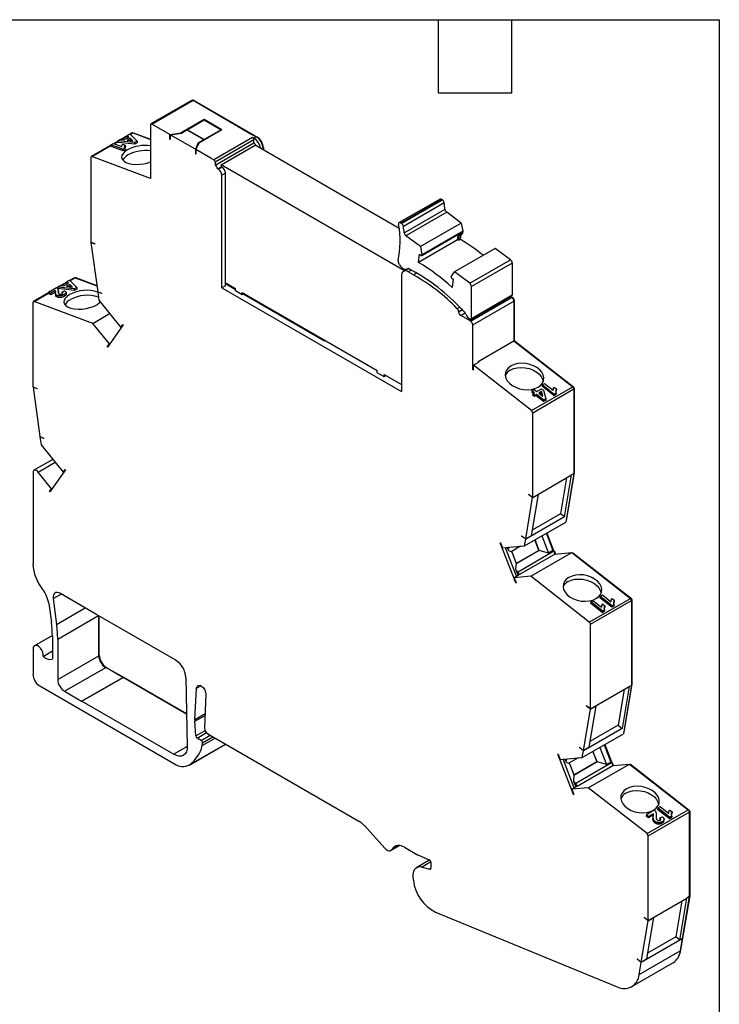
# Model space of a CAD drawing. Header units: millimetres. Extents: x 6 to 273, y 6 to 210.
# Tile 4 of 4: x 200 to 273, y 107 to 210. Entities that reach past the tile are written whole.
import ezdxf

# ---------------------------------------------------------------- set-up
doc = ezdxf.new("R2010")
doc.units = ezdxf.units.MM
doc.linetypes.add('SLD-Solid', pattern=[0])
doc.layers.add('TEXT', color=140, linetype='SLD-Solid', lineweight=25)

msp = doc.modelspace()

# ---------------------------------------------------------------- linework, layer by layer
for p, q in [((218.22, 201.18), (213.94, 198.71)), ((214.04, 198.7), (218.32, 201.17)), ((218.32, 201.17), (224.43, 197.63)), ((218.37, 201.15), (218.36, 201.14)), ((218.39, 201.12), (218.42, 201.14)), ((218.42, 201.14), (224.54, 197.61)), ((213.9, 198.61), (213.9, 193.03)), ((215.91, 197.61), (214.04, 198.7)), ((219.46, 199.17), (217.07, 197.79)), ((217.69, 198.11), (219.46, 199.13)), ((221.3, 198.11), (219.46, 199.17)), ((219.46, 199.17), (219.46, 199.13)), ((219.46, 199.13), (221.23, 198.11)), ((211.47, 197.52), (211.73, 197.67)), ((211.73, 197.67), (212.5, 196.93)), ((211.99, 197.78), (211.76, 197.64)), ((211.79, 197.62), (212.07, 197.78)), ((212.07, 197.78), (213.9, 197.1)), ((212.15, 197.75), (212.15, 197.75)), ((212.17, 197.74), (212.19, 197.76)), ((212.19, 197.76), (213.9, 197.12)), ((215.91, 197.61), (217.07, 197.79)), ((215.91, 197.12), (215.91, 197.61)), ((215.95, 197.59), (217.1, 197.77)), ((215.95, 197.59), (215.95, 197.1)), ((218.56, 196.09), (215.95, 197.59)), ((217.07, 197.79), (217.07, 197.76)), ((217.1, 197.77), (217.67, 198.1)), ((217.67, 198.1), (219.43, 197.08)), ((217.69, 198.08), (217.69, 198.11)), ((219.46, 197.09), (217.69, 198.11)), ((221.3, 198.11), (218.91, 196.73)), ((221.23, 198.11), (219.46, 197.09)), ((221.23, 198.07), (221.23, 198.11)), ((224.43, 197.63), (224.89, 197.37)), ((224.54, 197.61), (225, 197.35)), ((209.77, 196.54), (210.01, 196.69)), ((209.77, 196.54), (209.79, 196.37)), ((211.02, 196.08), (209.77, 196.54)), ((210.01, 196.69), (210.91, 196.35)), ((210.51, 196.92), (210.06, 196.67)), ((210.11, 196.65), (210.52, 196.88)), ((210.5, 196.97), (210.76, 197.12)), ((210.5, 196.97), (210.53, 196.79)), ((212.24, 196.78), (210.5, 196.97)), ((212.27, 196.6), (210.53, 196.79)), ((210.76, 197.12), (211.16, 197.07)), ((211.47, 197.48), (210.83, 197.11)), ((210.89, 197.1), (211.48, 197.44)), ((211.02, 196.61), (211.26, 196.52)), ((211.16, 197.07), (211.65, 197.35)), ((211.78, 197.23), (211.45, 197.04)), ((211.45, 197.04), (212.06, 196.97)), ((211.65, 197.35), (211.47, 197.52)), ((211.47, 197.52), (211.49, 197.35)), ((211.55, 197.3), (211.49, 197.35)), ((211.81, 197.06), (211.72, 197.01)), ((212.06, 196.97), (211.78, 197.23)), ((211.78, 197.23), (211.81, 197.06)), ((211.88, 196.99), (211.81, 197.06)), ((212.5, 196.93), (212.24, 196.78)), ((212.24, 196.78), (212.27, 196.6)), ((212.52, 196.75), (212.27, 196.6)), ((212.5, 196.93), (212.52, 196.75)), ((215.95, 197.13), (215.91, 197.12)), ((215.91, 197.12), (215.95, 197.1)), ((218.86, 196.75), (218.56, 196.09)), ((218.91, 196.73), (218.6, 196.06)), ((218.86, 196.75), (219.43, 197.08)), ((218.86, 196.75), (218.86, 196.64)), ((219.43, 197.08), (219.43, 197.03)), ((219.46, 197.05), (219.46, 197.09)), ((224.5, 197.31), (220.47, 194.98)), ((224.64, 197.06), (220.61, 194.74)), ((220.61, 194.41), (224.64, 196.74)), ((224.64, 197.23), (224.5, 197.31)), ((224.64, 197.23), (224.89, 197.37)), ((224.64, 196.74), (224.64, 197.06)), ((224.96, 197.33), (225, 197.35)), ((209.78, 196.5), (207.72, 195.31)), ((207.79, 195.31), (209.78, 196.46)), ((211.05, 195.9), (209.79, 196.37)), ((211.22, 196.19), (211.02, 196.08)), ((211.02, 196.08), (211.05, 195.9)), ((211.24, 196.01), (211.05, 195.9)), ((211.28, 196.34), (211.21, 196.2)), ((211.22, 196.19), (211.24, 196.01)), ((211.26, 196.52), (211.28, 196.34)), ((218.56, 196.09), (218.56, 195.6)), ((218.6, 195.68), (218.56, 195.6)), ((218.56, 195.6), (218.6, 195.57)), ((218.6, 196.06), (218.6, 195.57)), ((220.15, 195.16), (218.6, 196.06)), ((221.23, 194.46), (224.76, 196.51)), ((239.76, 187.85), (224.76, 196.51)), ((225.6, 196.14), (225.49, 196.08)), ((225.6, 196.22), (225.63, 196.25)), ((225.6, 196.14), (225.6, 196.02)), ((225.63, 196.25), (225.63, 196)), ((207.67, 195.22), (207.67, 186.43)), ((213.9, 193.03), (207.79, 195.31)), ((220.15, 195.16), (220.47, 194.98)), ((220.61, 194.74), (220.61, 194.41)), ((220.88, 194.05), (221.23, 194.26)), ((220.97, 194), (220.88, 194.05)), ((221.32, 194.2), (220.97, 194)), ((240.31, 183.45), (221.23, 194.46)), ((221.32, 194.2), (221.23, 194.26)), ((221.68, 193.59), (221.32, 193.39)), ((221.68, 181.88), (221.68, 193.59)), ((221.32, 181.68), (221.32, 193.39)), ((244, 190.9), (239.76, 188.45)), ((244.18, 190.86), (239.94, 188.41)), ((240.01, 188.36), (244.25, 190.81)), ((244.43, 190.51), (240.19, 188.06)), ((244.25, 190.81), (244.18, 190.86)), ((240.28, 187.4), (244.52, 189.84)), ((244.7, 189.53), (240.46, 187.08)), ((246.21, 188.41), (244.7, 189.53)), ((240.01, 188.36), (239.94, 188.41)), ((246.21, 188.41), (241.97, 185.96)), ((246.21, 188.41), (246.36, 187.55)), ((242.1, 185.04), (246.16, 187.39)), ((246.36, 187.55), (242.12, 185.1)), ((246.18, 187.42), (246.16, 187.26)), ((246.16, 187.26), (246.34, 187.36)), ((246.18, 187.42), (246.36, 187.52)), ((246.36, 187.52), (246.34, 187.36)), ((207.67, 186.43), (208.1, 186.27)), ((207.68, 186.38), (207.72, 186.41)), ((207.68, 186.38), (208.4, 181.27)), ((208.1, 186.23), (207.68, 186.38)), ((241.97, 185.96), (240.46, 187.08)), ((245.83, 186.67), (241.77, 184.32)), ((245.83, 186.67), (245.91, 187.24)), ((245.98, 187.21), (245.91, 186.62)), ((245.91, 186.62), (246.08, 186.73)), ((246.04, 187.19), (245.98, 187.21)), ((246.15, 187.2), (246.08, 186.73)), ((246.12, 187.19), (246.3, 187.29)), ((208.1, 186.23), (208.1, 186.27)), ((241.97, 185.96), (242.12, 185.1)), ((249.74, 185.78), (245.5, 183.33)), ((251.33, 184.6), (249.74, 185.78)), ((241.77, 184.32), (241.88, 185.16)), ((241.88, 185.16), (242.04, 185.05)), ((247.09, 182.15), (251.33, 184.6)), ((240.55, 183.59), (240.2, 183.39)), ((240.62, 183.65), (240.67, 183.68)), ((240.66, 183.67), (240.64, 183.66)), ((241.02, 183.52), (240.7, 183.34)), ((241.26, 183.01), (240.7, 183.34)), ((240.8, 183.65), (241.4, 183.3)), ((245.17, 182.83), (245.5, 183.33)), ((247.09, 182.15), (245.5, 183.33)), ((251.52, 184.25), (247.27, 181.8)), ((251.52, 184.25), (251.52, 180.93)), ((205.19, 182.27), (204.55, 181.9)), ((204.61, 181.9), (205.2, 182.24)), ((205.19, 182.32), (205.45, 182.47)), ((205.37, 182.15), (205.19, 182.32)), ((205.19, 182.32), (205.21, 182.14)), ((205.45, 182.47), (206.22, 181.72)), ((205.98, 182.73), (205.48, 182.44)), ((205.51, 182.41), (206.06, 182.73)), ((206.06, 182.73), (208.31, 181.89)), ((206.14, 182.71), (206.14, 182.7)), ((206.16, 182.7), (206.18, 182.71)), ((206.18, 182.71), (208.31, 181.91)), ((239.99, 182.93), (239.99, 170.9)), ((241.59, 183.2), (241.26, 183.01)), ((245.22, 182.69), (245.38, 182.56)), ((245.38, 182.56), (245.27, 181.72)), ((203.28, 181.22), (204.11, 181.7)), ((203.52, 181.13), (203.28, 181.22)), ((203.28, 181.22), (203.3, 181.04)), ((203.99, 181.4), (203.52, 181.13)), ((204.02, 181.22), (203.54, 180.95)), ((203.99, 181.4), (204.02, 181.22)), ((204.23, 181.72), (204.15, 181.67)), ((204.18, 181.65), (204.24, 181.68)), ((204.22, 181.76), (204.48, 181.91)), ((204.22, 181.76), (204.25, 181.59)), ((205.96, 181.57), (204.22, 181.76)), ((205.99, 181.4), (204.25, 181.59)), ((204.32, 181.28), (204.3, 181.45)), ((204.3, 181.3), (204.32, 181.12)), ((204.32, 181.28), (204.32, 181.12)), ((204.48, 181.91), (204.88, 181.87)), ((204.68, 181.22), (204.95, 181.35)), ((204.68, 181.22), (204.71, 181.04)), ((204.88, 181.87), (205.37, 182.15)), ((205.14, 181.03), (205.11, 181.21)), ((205.5, 182.03), (205.17, 181.83)), ((205.17, 181.83), (205.78, 181.76)), ((205.27, 182.09), (205.21, 182.14)), ((205.53, 181.85), (205.44, 181.8)), ((205.78, 181.76), (205.5, 182.03)), ((205.5, 182.03), (205.53, 181.85)), ((205.6, 181.78), (205.53, 181.85)), ((206.22, 181.72), (205.96, 181.57)), ((205.96, 181.57), (205.99, 181.4)), ((206.24, 181.55), (205.99, 181.4)), ((206.22, 181.72), (206.24, 181.55)), ((208.4, 181.27), (208.82, 181.11)), ((208.45, 181.25), (208.4, 181.22)), ((208.4, 181.22), (208.52, 180.4)), ((208.82, 181.07), (208.4, 181.22)), ((221.68, 181.88), (221.32, 181.68)), ((221.32, 181.68), (239.99, 170.9)), ((221.68, 182.2), (222.74, 181.59)), ((221.68, 182.13), (222.74, 181.51)), ((222.74, 181.35), (222.74, 181.59)), ((223.44, 180.94), (222.74, 181.35)), ((247.27, 178.49), (247.27, 181.8)), ((201.66, 180.17), (201.66, 171.38)), ((203.28, 181.17), (201.71, 180.26)), ((201.78, 180.26), (203.29, 181.13)), ((207.88, 177.98), (201.78, 180.26)), ((203.54, 180.95), (203.3, 181.04)), ((203.52, 181.13), (203.54, 180.95)), ((204, 181.08), (204.02, 180.91)), ((204, 181.06), (204.02, 180.89)), ((204.19, 180.88), (204.21, 180.7)), ((204.32, 181.12), (204.32, 181.09)), ((204.92, 180.97), (204.95, 180.8)), ((208.52, 180.4), (210.81, 177.55)), ((208.82, 181.07), (208.82, 181.11)), ((223.44, 181.18), (237.48, 173.08)), ((223.44, 180.94), (223.44, 181.18)), ((223.58, 181.02), (223.44, 180.94)), ((223.58, 181.02), (232, 176.17)), ((223.65, 181.06), (223.59, 181.02)), ((223.65, 181.06), (223.65, 181.06)), ((247.2, 178.2), (251.48, 180.67)), ((247.23, 178.39), (251.47, 180.84)), ((247.27, 178.49), (251.52, 180.93)), ((247.41, 177.83), (251.69, 180.3)), ((251.32, 180.76), (251.48, 180.67)), ((251.36, 180.78), (251.59, 180.65)), ((251.54, 180.62), (251.59, 180.65)), ((251.68, 180.37), (251.73, 180.4)), ((251.69, 180.3), (251.69, 176.15)), ((251.73, 180.4), (251.73, 176.19)), ((245.8, 179.51), (246.07, 179.66)), ((245.94, 179.2), (246.31, 179.42)), ((245.94, 179.17), (246.33, 179.4)), ((245.94, 179.2), (245.94, 179.17)), ((207.88, 177.98), (209.64, 179)), ((246.15, 178.8), (246.61, 179.07)), ((247.2, 178.2), (246.15, 178.8)), ((209.61, 175.84), (207.88, 177.98)), ((211.05, 177.81), (209.43, 175.5)), ((210.81, 177.55), (211.02, 177.85)), ((210.91, 177.6), (210.81, 177.55)), ((211.05, 177.81), (211.02, 177.85)), ((247.41, 173.18), (247.41, 177.83)), ((231.62, 176.38), (231.72, 176.4)), ((232, 176.17), (232.07, 176.2)), ((247.98, 174.01), (251.69, 176.15)), ((251.69, 176.16), (251.73, 176.19)), ((251.69, 176.15), (257.8, 171.38)), ((251.73, 176.19), (257.89, 171.37)), ((209.4, 175.54), (209.61, 175.84)), ((209.4, 175.54), (209.49, 175.59)), ((209.4, 175.54), (209.43, 175.5)), ((209.61, 175.84), (209.7, 175.89)), ((237.48, 172.84), (237.48, 173.08)), ((247.41, 173.18), (247.48, 173.23)), ((247.41, 173.18), (247.48, 173.13)), ((248.05, 173.95), (247.48, 173.63)), ((247.48, 173.13), (247.48, 173.63)), ((253.52, 168.91), (247.48, 173.63)), ((248.05, 173.95), (247.98, 174.01)), ((247.98, 174.01), (247.98, 173.91)), ((238.19, 172.43), (237.48, 172.84)), ((238.19, 172.67), (239.99, 171.63)), ((238.19, 172.43), (238.19, 172.67)), ((238.39, 172.55), (238.19, 172.43)), ((201.66, 171.38), (202.09, 171.22)), ((201.67, 171.33), (201.71, 171.36)), ((201.67, 171.33), (202.39, 166.22)), ((202.09, 171.18), (201.67, 171.33)), ((202.09, 171.18), (202.09, 171.22)), ((253.52, 168.91), (257.8, 171.38)), ((253.56, 170.96), (253.54, 170.81)), ((253.56, 170.96), (253.8, 171.1)), ((253.82, 170.76), (253.56, 170.96)), ((253.64, 168.69), (257.91, 171.16)), ((253.8, 171.1), (254.06, 170.9)), ((254.06, 170.9), (254.57, 171.19)), ((254.57, 171.19), (254.78, 171.03)), ((254.64, 171.58), (254.61, 171.44)), ((255.87, 170.46), (254.61, 171.44)), ((254.64, 171.58), (254.88, 171.72)), ((255.89, 170.6), (254.64, 171.58)), ((254.78, 171.03), (255.01, 170.12)), ((254.88, 171.72), (255.77, 171.03)), ((255.78, 171.13), (255.77, 171.03)), ((255.88, 171.36), (256.12, 171.18)), ((256.1, 171.03), (256.02, 170.82)), ((256.12, 171.18), (256.1, 171.03)), ((257.84, 171.34), (257.89, 171.37)), ((257.9, 171.23), (257.95, 171.26)), ((257.91, 171.16), (257.91, 162.36)), ((257.95, 171.26), (257.95, 162.47)), ((253.7, 170.69), (253.54, 170.81)), ((253.65, 170.67), (253.63, 170.52)), ((253.84, 170.36), (253.63, 170.52)), ((253.65, 170.67), (253.82, 170.76)), ((253.86, 170.5), (253.65, 170.67)), ((253.86, 170.5), (253.84, 170.36)), ((254, 170.45), (253.84, 170.36)), ((254.03, 170.6), (253.86, 170.5)), ((254.03, 170.6), (254, 170.45)), ((254.77, 169.85), (254, 170.45)), ((254.8, 170), (254.03, 170.6)), ((254.56, 170.91), (254.27, 170.74)), ((254.27, 170.74), (254.69, 170.41)), ((254.54, 170.76), (254.37, 170.66)), ((254.56, 170.91), (254.54, 170.76)), ((254.61, 170.47), (254.54, 170.76)), ((254.69, 170.41), (254.56, 170.91)), ((254.8, 170), (254.77, 169.85)), ((254.99, 169.97), (254.77, 169.85)), ((255.01, 170.12), (254.8, 170)), ((255.01, 170.12), (254.99, 169.97)), ((255.89, 170.6), (255.87, 170.46)), ((256.06, 170.57), (255.87, 170.46)), ((256.09, 170.72), (255.89, 170.6)), ((256.09, 170.72), (256.06, 170.57)), ((253.64, 159.89), (253.64, 168.69)), ((202.39, 166.22), (202.81, 166.06)), ((202.44, 166.2), (202.39, 166.17)), ((202.39, 166.17), (202.51, 165.35)), ((202.81, 166.02), (202.39, 166.17)), ((202.81, 166.02), (202.81, 166.06)), ((202.51, 165.35), (204.8, 162.5)), ((203.73, 163.83), (201.77, 162.71)), ((202.2, 162.52), (203.96, 163.54)), ((205.04, 162.76), (203.42, 160.45)), ((204.8, 162.5), (205.01, 162.8)), ((205.04, 162.76), (205.01, 162.8)), ((201.67, 162.48), (201.67, 152.98)), ((203.6, 160.79), (202.2, 162.52)), ((204.9, 162.55), (204.8, 162.5)), ((253.64, 159.89), (257.67, 162.22)), ((257.14, 161.92), (256.52, 158.19)), ((256.94, 157.86), (257.67, 162.22)), ((257.91, 162.36), (257.07, 157.31)), ((257.95, 162.47), (257.11, 157.46)), ((257.91, 162.36), (257.67, 162.22)), ((257.91, 162.45), (257.95, 162.47)), ((203.39, 160.49), (203.6, 160.79)), ((203.6, 160.79), (203.69, 160.84)), ((203.39, 160.49), (203.48, 160.54)), ((203.39, 160.49), (203.42, 160.45)), ((252.91, 155.57), (253.63, 159.86)), ((253.21, 160.22), (253.64, 159.89)), ((253.21, 160.22), (253.21, 160.18)), ((253.21, 160.18), (253.24, 160.2)), ((253.63, 159.86), (253.21, 160.18)), ((254.2, 160.18), (253.48, 155.9)), ((253.63, 159.86), (254.2, 160.18)), ((254.17, 160.2), (254.2, 160.18)), ((256.94, 157.86), (252.91, 155.53)), ((256.52, 158.19), (253.58, 156.49)), ((256.94, 157.86), (256.52, 158.19)), ((252.79, 154.84), (257.07, 157.31)), ((257.09, 157.45), (257.11, 157.46)), ((252.49, 155.9), (252.91, 155.57)), ((252.49, 155.9), (252.49, 155.86)), ((252.52, 155.88), (252.49, 155.86)), ((252.91, 155.53), (252.49, 155.86)), ((252.91, 155.57), (253.48, 155.9)), ((254.6, 155.89), (255.29, 154.1)), ((255.06, 156.15), (255.75, 154.36)), ((255.11, 156.18), (255.81, 154.38)), ((250.29, 155.18), (250.26, 155.18)), ((251.88, 150.99), (250.26, 155.18)), ((250.29, 155.18), (250.5, 154.64)), ((250.5, 154.64), (252.79, 154.84)), ((251.96, 151.69), (250.8, 154.66)), ((250.99, 154.68), (251.09, 154.43)), ((251.14, 154.69), (251.09, 154.43)), ((251.14, 154.69), (251.14, 154.69)), ((251.16, 154.69), (251.14, 154.69)), ((252.37, 154.8), (251.4, 154.24)), ((252.79, 154.84), (252.91, 155.53)), ((254.29, 154.37), (253.87, 155.46)), ((254.33, 154.37), (253.9, 155.48)), ((251.09, 154.43), (251.12, 154.36)), ((251.12, 154.36), (251.46, 154.22)), ((251.46, 154.22), (251.92, 153.03)), ((254.32, 154.38), (251.92, 152.99)), ((254.29, 154.37), (251.92, 153.01)), ((255.84, 154.28), (252.13, 152.13)), ((252.24, 151.86), (255.95, 154)), ((253.43, 151.69), (257.7, 154.16)), ((254.29, 154.37), (254.32, 154.38)), ((254.32, 154.38), (254.33, 154.37)), ((255.29, 154.1), (254.33, 154.37)), ((255.75, 154.36), (255.29, 154.1)), ((255.75, 154.36), (255.84, 154.28)), ((255.76, 154.36), (255.81, 154.38)), ((255.81, 154.38), (255.9, 154.3)), ((255.84, 154.28), (255.95, 154)), ((255.85, 154.27), (255.9, 154.3)), ((255.9, 154.3), (256.01, 154.01)), ((255.95, 154), (257.7, 154.16)), ((257.7, 154.16), (263.81, 149.39)), ((257.75, 154.12), (257.82, 154.13)), ((257.78, 154.1), (257.82, 154.13)), ((257.82, 154.13), (263.9, 149.38)), ((251.92, 153.03), (251.86, 152.43)), ((252.27, 151.86), (251.7, 151.54)), ((253.43, 151.69), (251.7, 151.54)), ((251.7, 151.54), (251.91, 150.99)), ((251.86, 152.43), (251.89, 152.37)), ((251.89, 152.37), (252.12, 151.78)), ((251.89, 152.37), (252.13, 152.13)), ((252.24, 151.86), (252.13, 152.13)), ((252.27, 151.86), (252.24, 151.86)), ((259.53, 146.93), (253.43, 151.69)), ((251.91, 151), (251.88, 150.99)), ((251.88, 150.99), (251.91, 150.99)), ((203.77, 149.37), (204.6, 149.84)), ((208.22, 147.75), (204.47, 149.92)), ((260.65, 149.59), (260.62, 149.45)), ((260.65, 149.59), (260.89, 149.74)), ((261.9, 148.62), (260.65, 149.59)), ((260.89, 149.74), (261.78, 149.04)), ((203.31, 148.84), (203.58, 146.89)), ((203.77, 149.37), (204.13, 146.67)), ((259.53, 146.93), (263.81, 149.39)), ((259.67, 149.03), (259.64, 148.88)), ((260.9, 147.9), (259.64, 148.88)), ((259.65, 146.7), (263.92, 149.17)), ((259.67, 149.03), (259.91, 149.17)), ((260.92, 148.05), (259.67, 149.03)), ((259.91, 149.17), (260.81, 148.47)), ((261.88, 148.47), (260.62, 149.45)), ((260.81, 148.57), (260.8, 148.48)), ((260.91, 148.81), (261.16, 148.62)), ((261.13, 148.47), (261.05, 148.26)), ((261.16, 148.62), (261.13, 148.47)), ((261.79, 149.14), (261.78, 149.05)), ((261.9, 148.62), (261.88, 148.47)), ((262.07, 148.58), (261.88, 148.47)), ((261.89, 149.37), (262.13, 149.19)), ((262.1, 148.73), (261.9, 148.62)), ((262.11, 149.04), (262.03, 148.83)), ((262.1, 148.73), (262.07, 148.58)), ((262.13, 149.19), (262.11, 149.04)), ((263.85, 149.35), (263.9, 149.38)), ((263.91, 149.24), (263.96, 149.27)), ((263.92, 149.17), (263.92, 140.37)), ((263.96, 149.27), (263.96, 140.48)), ((204.13, 146.67), (207.11, 148.39)), ((204.24, 145.14), (208.49, 147.6)), ((216.51, 142.96), (208.22, 147.75)), ((208.52, 143.42), (208.52, 147.58)), ((208.55, 143.53), (208.55, 147.56)), ((260.92, 148.05), (260.9, 147.9)), ((261.09, 148.02), (260.9, 147.9)), ((261.12, 148.16), (260.92, 148.05)), ((261.12, 148.16), (261.09, 148.02)), ((259.65, 137.9), (259.65, 146.7)), ((203.68, 145.53), (201.82, 144.46)), ((203.68, 145.47), (203.68, 143.06)), ((204.24, 145.14), (204.24, 140.95)), ((201.67, 144.12), (201.67, 141.51)), ((202.71, 143.36), (203.68, 143.92)), ((204.24, 140.95), (208.52, 143.42)), ((208.52, 143.51), (208.55, 143.53)), ((204.95, 139.73), (209.23, 142.2)), ((211, 141.18), (209.23, 142.2)), ((209.3, 142.16), (209.33, 142.18)), ((211.1, 141.16), (209.33, 142.18)), ((202.37, 140.28), (216.39, 132.19)), ((206.72, 138.71), (211, 141.18)), ((206.76, 138.69), (211.03, 141.16)), ((217.65, 137.34), (211.03, 141.16)), ((211.07, 141.14), (211.1, 141.16)), ((211.11, 141.12), (211.14, 141.14)), ((217.65, 137.38), (211.14, 141.14)), ((217.57, 141.16), (217.72, 134.03)), ((218.69, 140.06), (219.12, 140.31)), ((263.92, 140.37), (263.19, 136.01)), ((263.96, 140.48), (263.23, 136.13)), ((263.68, 140.23), (263.92, 140.37)), ((263.92, 140.46), (263.96, 140.48)), ((204.95, 139.73), (206.72, 138.71)), ((218.51, 136.81), (218.69, 140.06)), ((219.64, 139.43), (219.52, 135.92)), ((259.65, 137.9), (263.68, 140.23)), ((263.15, 139.93), (262.53, 136.2)), ((263.68, 140.23), (262.95, 135.87)), ((206.76, 138.69), (216.3, 133.18)), ((259.22, 138.24), (259.65, 137.9)), ((259.22, 138.24), (259.22, 138.19)), ((259.22, 138.19), (259.25, 138.21)), ((259.64, 137.87), (259.22, 138.19)), ((260.21, 138.19), (259.49, 133.91)), ((259.64, 137.87), (260.21, 138.19)), ((260.18, 138.21), (260.21, 138.19)), ((218.51, 136.81), (219.57, 137.42)), ((218.51, 136.61), (219.57, 137.21)), ((258.92, 133.58), (259.64, 137.87)), ((218.59, 135.1), (218.51, 136.61)), ((262.53, 136.2), (259.59, 134.5)), ((262.53, 136.2), (262.95, 135.87)), ((218.59, 135.1), (219.57, 135.66)), ((218.74, 134.86), (219.72, 135.43)), ((219.15, 134.62), (220.09, 135.17)), ((219.87, 135.29), (235.56, 126.24)), ((258.8, 132.85), (263.08, 135.32)), ((262.95, 135.87), (258.92, 133.55)), ((263.19, 136.01), (263.08, 135.32)), ((263.1, 135.46), (263.12, 135.47)), ((263.23, 136.13), (263.12, 135.47)), ((217.89, 132.04), (221.69, 134.24)), ((217.97, 132.1), (221.69, 134.24)), ((219.15, 134.62), (218.74, 134.86)), ((219.26, 134.08), (220.62, 134.86)), ((219.26, 134.08), (219.29, 134.36)), ((219.29, 134.36), (220.39, 134.99)), ((261.07, 134.16), (261.76, 132.37)), ((261.13, 134.19), (261.82, 132.4)), ((217.72, 133.99), (216.3, 133.18)), ((256.3, 133.19), (256.27, 133.19)), ((257.89, 129), (256.27, 133.19)), ((256.3, 133.19), (256.51, 132.65)), ((258.51, 133.91), (258.5, 133.87)), ((258.53, 133.89), (258.5, 133.87)), ((258.92, 133.55), (258.5, 133.87)), ((258.51, 133.91), (258.92, 133.58)), ((258.8, 132.85), (258.92, 133.55)), ((258.92, 133.58), (259.49, 133.91)), ((259.88, 133.47), (260.3, 132.38)), ((260.34, 132.38), (259.91, 133.49)), ((260.61, 133.9), (261.31, 132.11)), ((256.51, 132.65), (258.8, 132.85)), ((257.97, 129.7), (256.81, 132.67)), ((257, 132.69), (257.1, 132.44)), ((257.15, 132.7), (257.1, 132.44)), ((257.1, 132.44), (257.13, 132.37)), ((257.13, 132.37), (257.47, 132.23)), ((257.15, 132.7), (257.15, 132.7)), ((257.17, 132.7), (257.15, 132.7)), ((258.38, 132.81), (257.41, 132.25)), ((257.47, 132.23), (257.93, 131.04)), ((260.3, 132.38), (257.93, 131.01)), ((260.34, 132.38), (257.93, 130.99)), ((261.85, 132.29), (258.14, 130.15)), ((259.42, 129.7), (263.7, 132.17)), ((260.3, 132.38), (260.34, 132.38)), ((260.34, 132.38), (260.34, 132.38)), ((261.31, 132.11), (260.34, 132.38)), ((261.76, 132.37), (261.31, 132.11)), ((261.76, 132.37), (261.85, 132.29)), ((261.77, 132.37), (261.82, 132.4)), ((261.82, 132.4), (261.91, 132.31)), ((261.85, 132.29), (261.96, 132.01)), ((261.86, 132.28), (261.91, 132.31)), ((261.91, 132.31), (262.02, 132.02)), ((261.96, 132.01), (263.7, 132.17)), ((263.7, 132.17), (269.81, 127.4)), ((263.75, 132.13), (263.82, 132.14)), ((263.77, 132.11), (263.82, 132.14)), ((263.82, 132.14), (269.91, 127.38)), ((257.93, 131.04), (257.87, 130.45)), ((258.25, 129.87), (261.96, 132.01)), ((257.87, 130.45), (257.9, 130.38)), ((257.9, 130.38), (258.13, 129.79)), ((257.9, 130.38), (258.14, 130.15)), ((258.25, 129.87), (258.14, 130.15)), ((258.28, 129.87), (257.71, 129.55)), ((259.42, 129.7), (257.71, 129.55)), ((257.71, 129.55), (257.92, 129)), ((257.92, 129.01), (257.89, 129)), ((257.89, 129), (257.92, 129)), ((258.28, 129.87), (258.25, 129.87)), ((265.54, 124.93), (259.42, 129.7)), ((265.46, 126.91), (266.29, 127.39)), ((265.54, 124.93), (269.81, 127.4)), ((265.65, 124.7), (269.93, 127.17)), ((266.18, 126.99), (265.7, 126.72)), ((266.18, 126.99), (266.15, 126.85)), ((266.65, 127.6), (266.63, 127.45)), ((267.88, 126.47), (266.63, 127.45)), ((266.65, 127.6), (266.9, 127.74)), ((267.91, 126.62), (266.65, 127.6)), ((266.9, 127.74), (267.79, 127.04)), ((267.8, 127.14), (267.78, 127.05)), ((267.9, 127.38), (268.14, 127.19)), ((268.12, 127.04), (268.04, 126.83)), ((268.14, 127.19), (268.12, 127.04)), ((269.86, 127.35), (269.91, 127.38)), ((269.92, 127.24), (269.97, 127.27)), ((269.93, 127.17), (269.93, 118.38)), ((269.97, 127.27), (269.97, 118.48)), ((265.46, 126.91), (265.44, 126.76)), ((265.68, 126.57), (265.44, 126.76)), ((265.7, 126.72), (265.46, 126.91)), ((266.15, 126.85), (265.68, 126.57)), ((265.7, 126.72), (265.68, 126.57)), ((266.18, 126.51), (266.16, 126.37)), ((266.37, 126.2), (266.35, 126.05)), ((266.87, 126.56), (266.84, 126.42)), ((266.87, 126.56), (267.14, 126.69)), ((267.11, 126.15), (267.08, 126.01)), ((267.27, 126.23), (267.29, 126.38)), ((267.91, 126.62), (267.88, 126.47)), ((268.08, 126.58), (267.88, 126.47)), ((268.1, 126.73), (267.91, 126.62)), ((268.1, 126.73), (268.08, 126.58)), ((236.14, 125.76), (238.27, 123.42)), ((265.65, 115.91), (265.65, 124.7)), ((238.9, 123.19), (239.77, 123.69)), ((239.02, 123.31), (239.69, 123.7)), ((240.29, 123.51), (241.58, 122.76)), ((242.93, 122.2), (241.58, 121.41)), ((241.69, 122.71), (242.89, 122.22)), ((243.05, 121.99), (242.13, 121.46)), ((243.05, 121.97), (243.05, 121.34)), ((242.13, 121.46), (242.95, 121.25)), ((243.05, 121.3), (242.95, 121.25)), ((241.21, 120.29), (241.21, 120.61)), ((265.65, 115.91), (269.68, 118.23)), ((269.16, 117.93), (268.54, 114.2)), ((268.95, 113.87), (269.68, 118.23)), ((269.97, 118.48), (269.02, 112.85)), ((269.93, 118.38), (269.2, 114.02)), ((269.93, 118.38), (269.68, 118.23)), ((269.93, 118.46), (269.97, 118.48)), ((243.52, 116.77), (262.42, 109.02)), ((264.93, 111.58), (265.65, 115.87)), ((265.23, 116.24), (265.65, 115.91)), ((265.23, 116.24), (265.23, 116.2)), ((265.23, 116.2), (265.26, 116.21)), ((265.65, 115.87), (265.23, 116.2)), ((266.21, 116.2), (265.49, 111.91)), ((265.65, 115.87), (266.21, 116.2)), ((266.19, 116.21), (266.21, 116.2)), ((268.95, 113.87), (264.92, 111.55)), ((268.54, 114.2), (265.59, 112.5)), ((268.95, 113.87), (268.54, 114.2)), ((269.2, 114.02), (268.95, 113.87)), ((269.2, 114.02), (268.99, 112.74)), ((264.71, 110.27), (268.99, 112.74)), ((269.02, 112.85), (268.93, 112.48)), ((269, 112.84), (269.02, 112.85)), ((264.51, 111.91), (264.5, 111.87)), ((264.54, 111.89), (264.5, 111.87)), ((264.92, 111.55), (264.5, 111.87)), ((264.51, 111.91), (264.93, 111.58)), ((264.93, 111.58), (265.49, 111.91)), ((263.95, 109.03), (268.23, 111.5)), ((264.71, 110.27), (264.92, 111.55))]:
    msp.add_line(p, q)
at = {"flags": 128}
for points in [[(211.49, 196.01), (211.22, 195.83), (211.03, 195.63), (210.92, 195.43), (210.89, 195.23), (210.95, 195.04), (211.1, 194.86), (211.33, 194.72), (211.62, 194.61), (211.97, 194.54), (212.36, 194.51), (212.78, 194.52), (213.2, 194.58), (213.61, 194.67), (213.9, 194.77)], [(207.79, 195.31), (207.77, 195.32), (207.75, 195.32), (207.72, 195.31), (207.71, 195.3), (207.69, 195.29), (207.68, 195.27), (207.68, 195.25), (207.67, 195.22)], [(239.94, 188.41), (239.89, 188.44), (239.84, 188.46), (239.79, 188.46), (239.75, 188.45), (239.72, 188.42), (239.7, 188.37), (239.7, 188.32), (239.7, 188.26)], [(242.04, 185.05), (242.06, 185.04), (242.08, 185.03), (242.09, 185.04), (242.1, 185.04), (242.11, 185.05), (242.12, 185.07), (242.12, 185.08), (242.12, 185.1)], [(239.77, 184.08), (239.87, 183.95), (239.98, 183.83), (240.1, 183.73), (240.22, 183.66), (240.34, 183.62), (240.45, 183.61), (240.55, 183.62), (240.64, 183.66)], [(201.78, 180.26), (201.76, 180.27), (201.73, 180.27), (201.71, 180.27), (201.7, 180.26), (201.68, 180.24), (201.67, 180.22), (201.67, 180.2), (201.66, 180.17)], [(205.48, 180.97), (205.21, 180.78), (205.02, 180.58), (204.9, 180.38), (204.88, 180.18), (204.94, 179.99), (205.09, 179.82), (205.32, 179.67), (205.61, 179.56), (205.96, 179.49), (206.35, 179.46), (206.77, 179.47), (207.19, 179.53), (207.59, 179.62), (207.97, 179.75), (208.3, 179.91), (208.56, 180.1), (208.68, 180.2)], [(251.39, 173.56), (251.12, 173.36), (250.92, 173.13), (250.81, 172.86), (250.79, 172.58), (250.85, 172.29), (251, 172.01), (251.22, 171.75), (251.52, 171.52), (251.87, 171.33), (252.26, 171.19), (252.67, 171.11), (253.09, 171.08), (253.5, 171.11), (253.88, 171.21), (254.21, 171.36), (254.47, 171.55), (254.67, 171.79), (254.78, 172.05), (254.8, 172.33), (254.74, 172.62), (254.59, 172.9), (254.37, 173.16), (254.07, 173.39), (253.72, 173.58), (253.33, 173.72), (252.92, 173.81), (252.5, 173.83), (252.09, 173.8), (251.71, 173.71), (251.39, 173.56)], [(251.31, 173.12), (251.64, 173.27), (252.02, 173.36), (252.42, 173.39), (252.84, 173.37), (253.26, 173.28), (253.65, 173.14), (254, 172.95), (254.29, 172.72), (254.52, 172.46), (254.67, 172.18), (254.73, 171.91)], [(202.2, 162.52), (202.12, 162.61), (202.02, 162.68), (201.93, 162.72), (201.85, 162.73), (201.77, 162.71), (201.72, 162.65), (201.68, 162.58), (201.67, 162.48)], [(257.4, 151.57), (257.13, 151.37), (256.94, 151.14), (256.83, 150.87), (256.8, 150.59), (256.86, 150.3), (257.01, 150.02), (257.24, 149.76), (257.53, 149.53), (257.88, 149.34), (258.27, 149.2), (258.69, 149.11), (259.11, 149.09), (259.51, 149.12), (259.89, 149.22), (260.22, 149.36), (260.49, 149.56), (260.68, 149.8), (260.79, 150.06), (260.82, 150.34), (260.75, 150.63), (260.61, 150.91), (260.38, 151.17), (260.08, 151.4), (259.73, 151.59), (259.34, 151.73), (258.93, 151.82), (258.51, 151.84), (258.1, 151.81), (257.73, 151.71), (257.4, 151.57)], [(257.32, 151.13), (257.65, 151.28), (258.03, 151.37), (258.44, 151.4), (258.85, 151.38), (259.27, 151.29), (259.66, 151.15), (260.01, 150.96), (260.31, 150.73), (260.53, 150.47), (260.68, 150.19), (260.74, 149.92)], [(204.47, 149.92), (204.32, 149.98), (204.17, 150.01), (204.04, 150), (203.93, 149.94), (203.84, 149.84), (203.79, 149.71), (203.76, 149.55), (203.77, 149.37)], [(202.71, 143.36), (202.73, 143.56), (202.68, 143.79), (202.58, 144.02), (202.44, 144.22), (202.27, 144.38), (202.09, 144.48), (201.92, 144.49), (201.79, 144.44), (201.7, 144.31), (201.67, 144.12)], [(218.69, 140.06), (218.74, 140.24), (218.86, 140.34), (219.02, 140.35), (219.2, 140.27), (219.38, 140.11), (219.53, 139.89), (219.62, 139.65), (219.64, 139.43)], [(217.72, 134.03), (217.7, 133.72), (217.62, 133.45), (217.49, 133.24), (217.32, 133.08), (217.1, 133), (216.85, 132.99), (216.58, 133.05), (216.3, 133.18)], [(263.39, 129.58), (263.13, 129.38), (262.93, 129.15), (262.82, 128.88), (262.8, 128.6), (262.86, 128.31), (263.01, 128.03), (263.23, 127.77), (263.53, 127.54), (263.88, 127.35), (264.27, 127.21), (264.68, 127.12), (265.1, 127.1), (265.51, 127.13), (265.88, 127.23), (266.21, 127.37), (266.48, 127.57), (266.67, 127.81), (266.79, 128.07), (266.81, 128.35), (266.75, 128.64), (266.6, 128.92), (266.37, 129.18), (266.08, 129.41), (265.73, 129.6), (265.34, 129.74), (264.92, 129.83), (264.5, 129.85), (264.1, 129.82), (263.72, 129.72), (263.39, 129.58)], [(263.32, 129.14), (263.65, 129.28), (264.02, 129.38), (264.43, 129.41), (264.85, 129.39), (265.26, 129.3), (265.66, 129.16), (266.01, 128.97), (266.3, 128.74), (266.53, 128.48), (266.67, 128.2), (266.74, 127.93)], [(238.27, 123.42), (238.38, 123.32), (238.48, 123.24), (238.59, 123.19), (238.7, 123.16), (238.8, 123.16), (238.89, 123.18), (238.96, 123.23), (239.02, 123.31)], [(241.21, 120.61), (241.23, 120.84), (241.28, 121.03), (241.36, 121.2), (241.47, 121.34), (241.61, 121.43), (241.77, 121.48), (241.94, 121.5), (242.13, 121.46)], [(242.95, 121.25), (242.97, 121.24), (242.99, 121.24), (243.01, 121.25), (243.02, 121.26), (243.04, 121.28), (243.04, 121.3), (243.05, 121.32), (243.05, 121.34)]]:
    msp.add_lwpolyline(points, dxfattribs=at)
for centre, radius, start, end in [((218.26, 201.08), 0.101, 54.3824, 114.3071), ((218.39, 201.1), 0.0503, 54.3818, 114.3139), ((213.98, 198.63), 0.0873, 50.7968, 189.2145), ((212.03, 197.7), 0.0864, 65.4645, 117.2604), ((212.17, 197.72), 0.0432, 65.4645, 117.2604), ((224.34, 197.05), 0.307, 2.6055, 57.3945), ((223.81, 195.92), 1.55, 9.3066, 57.3703), ((224.31, 196.22), 0.615, 20.2625, 57.3284), ((224.06, 196.07), 1.54, 2.6055, 57.3945), ((224.25, 196.18), 1.38, 2.6055, 57.3945), ((213.31, 192.6), 3.87, 81.287, 118.1059), ((213.39, 192.07), 3.88, 82.4522, 118.0655), ((212.12, 194.36), 1.26, 116.2811, 151.8746), ((220.31, 194.72), 0.307, 2.6055, 57.3945), ((220.28, 193.89), 0.624, 15.5912, 57.1393), ((220.55, 193.35), 0.768, 2.6055, 57.3945), ((220.7, 194.13), 0.622, 7.0884, 32.6632), ((220.91, 193.56), 0.768, 2.6055, 57.3945), ((244.06, 190.74), 0.168, 46.0075, 112.1599), ((243.96, 190.43), 0.482, 9.7018, 51.9474), ((230.9, 188.42), 13.69, 5.9544, 8.7596), ((244.99, 189.91), 0.479, 187.4303, 232.0548), ((239.72, 187.98), 0.482, 9.7018, 51.9474), ((229.86, 186.54), 9.99, 348.1076, 9.9442), ((226.66, 185.97), 13.69, 5.9544, 8.7596), ((240.75, 187.46), 0.479, 187.4303, 232.0548), ((246.14, 187.42), 0.044, 302.9882, 356.9532), ((246.25, 187.36), 0.0869, 302.5928, 357.3483), ((246.26, 187.53), 0.0995, 353.2083, 10.6712), ((236.49, 170.84), 18.38, 59.1872, 59.4456), ((246.08, 187.26), 0.0809, 242.7347, 358.7016), ((235.3, 168.78), 20.94, 50.9992, 59.0122), ((240.38, 184.51), 0.745, 182.294, 215.0143), ((230.54, 165.55), 21.87, 47.6692, 59.1066), ((251.05, 184.23), 0.468, 2.8781, 52.3996), ((240.42, 183), 0.437, 50.7967, 189.214), ((240.74, 183.22), 0.413, 74.3923, 117.6467), ((240.71, 183.54), 0.146, 53.5918, 119.3506), ((230.74, 164.8), 21.35, 42.3529, 60.0376), ((206.02, 182.65), 0.0864, 65.4645, 117.2604), ((206.16, 182.67), 0.0432, 65.4645, 117.2604), ((231.27, 165.36), 20.28, 44.2307, 60.4723), ((245.29, 182.79), 0.13, 161.4028, 234.3828), ((207.24, 177.78), 3.64, 71.2541, 118.9478), ((246.8, 181.78), 0.468, 2.8781, 52.3996), ((206.11, 179.31), 1.26, 116.2811, 151.8746), ((207.32, 177.25), 3.65, 71.4388, 118.9261), ((251.42, 180.92), 0.0962, 304.1667, 7.1455), ((251.23, 180.28), 0.461, 2.6054, 57.3946), ((251.42, 180.39), 0.307, 2.6054, 57.3945), ((245.47, 179.18), 0.469, 2.8868, 45.2403), ((246.4, 179.19), 0.461, 182.6057, 237.3945), ((245.9, 178.62), 0.845, 22.8074, 42.7063), ((247.72, 179.36), 1.12, 201.6572, 238.5601), ((247.19, 178.47), 0.0867, 233.1668, 9.5749), ((246.95, 177.81), 0.461, 2.6055, 57.3945), ((251.87, 172.07), 1.19, 117.8886, 155.1384), ((257.6, 171.14), 0.313, 2.9073, 51.309), ((257.79, 171.25), 0.156, 2.9073, 51.3089), ((253.32, 168.67), 0.313, 2.9074, 51.309), ((206.24, 153.18), 4.58, 182.5655, 218.6285), ((257.88, 150.08), 1.19, 117.8886, 155.1384), ((200.13, 148.34), 3.22, 8.914, 38.027), ((263.61, 149.15), 0.313, 2.9073, 51.3092), ((263.8, 149.26), 0.156, 2.9073, 51.3092), ((193.06, 145.44), 10.62, 0.1524, 7.8179), ((192.77, 145.11), 11.47, 0.1524, 7.8179), ((259.33, 146.68), 0.313, 2.9073, 51.3092), ((203.47, 144.09), 1.05, 223.6743, 281.3245), ((210.05, 143.49), 1.54, 182.6041, 237.4117), ((210.24, 143.6), 1.69, 182.6041, 237.4117), ((215.26, 141.02), 2.31, 3.4644, 57.3311), ((203.2, 141.58), 1.54, 182.6055, 237.3946), ((205.78, 141.02), 1.54, 182.6041, 237.4117), ((211.45, 141.96), 0.902, 239.9822, 242.669), ((211.6, 142.02), 0.998, 239.9927, 242.5397), ((207.17, 139.49), 0.906, 239.9893, 242.6661), ((220.4, 136.71), 1.89, 177.0143, 183.1155), ((220.28, 135.94), 0.763, 181.1801, 237.5153), ((218.9, 135.12), 0.31, 184.8354, 237.2443), ((218.99, 134.37), 0.301, 358.5088, 57.7943), ((215.82, 134.92), 3.55, 307.2987, 346.306), ((217.25, 133.36), 1.46, 233.5833, 299.4056), ((263.88, 128.09), 1.19, 117.8886, 155.1384), ((269.62, 127.15), 0.313, 2.9073, 51.3092), ((269.81, 127.26), 0.156, 2.9073, 51.3092), ((234.29, 124.11), 2.47, 41.7659, 59.2163), ((265.34, 124.68), 0.313, 2.9073, 51.3092), ((239.74, 122.85), 0.859, 49.9042, 147.499), ((242.01, 123.49), 0.839, 239.8498, 247.8278), ((242.75, 121.96), 0.299, 2.0315, 62.8968), ((243.04, 120.29), 1.83, 180.1073, 186.5483), ((245.48, 120.57), 4.28, 186.6082, 242.7895), ((267.31, 112.91), 1.69, 303.111, 354.1669), ((263.16, 110.38), 1.55, 241.2733, 355.7161)]:
    msp.add_arc(centre, radius, start, end)
for points, knots in [([(210.91, 196.35), (210.91, 196.36), (210.91, 196.38), (210.91, 196.42), (210.92, 196.45), (210.93, 196.48), (210.95, 196.51), (210.97, 196.54), (210.99, 196.57), (211.01, 196.6), (211.02, 196.61)], [0, 0, 0, 0, 0.126576, 0.251944, 0.376416, 0.50009, 0.624182, 0.748738, 0.873864, 1, 1, 1, 1]), ([(211.26, 196.52), (211.25, 196.5), (211.22, 196.48), (211.2, 196.44), (211.18, 196.4), (211.17, 196.36), (211.16, 196.33), (211.16, 196.31), (211.16, 196.28), (211.17, 196.26), (211.18, 196.24), (211.19, 196.22), (211.2, 196.21), (211.21, 196.19), (211.22, 196.19)], [0, 0, 0, 0, 0.104468, 0.218644, 0.343272, 0.47968, 0.54956, 0.61744, 0.683548, 0.748608, 0.812184, 0.874875, 0.937432, 1, 1, 1, 1]), ([(204, 181.06), (204, 181.13), (204.01, 181.22), (204, 181.32), (204, 181.35)], [0, 0, 0, 0, 0.660578, 1, 1, 1, 1]), ([(204.11, 181.7), (204.13, 181.69), (204.16, 181.67), (204.21, 181.64), (204.24, 181.6), (204.26, 181.57), (204.28, 181.54), (204.29, 181.52), (204.29, 181.49), (204.3, 181.46), (204.3, 181.42), (204.3, 181.38), (204.3, 181.34), (204.3, 181.31), (204.3, 181.3)], [0, 0, 0, 0, 0.096365, 0.192676, 0.28962, 0.388653, 0.441891, 0.501722, 0.567848, 0.640863, 0.720348, 0.806622, 0.900008, 1, 1, 1, 1]), ([(204.3, 181.3), (204.3, 181.29), (204.3, 181.27), (204.3, 181.23), (204.3, 181.2), (204.3, 181.18), (204.3, 181.16), (204.3, 181.14), (204.3, 181.12), (204.3, 181.12), (204.31, 181.11)], [0, 0, 0, 0, 0.185092, 0.352361, 0.503086, 0.636662, 0.75247, 0.851884, 0.934339, 1, 1, 1, 1]), ([(204.72, 181.05), (204.73, 181.06), (204.75, 181.07), (204.77, 181.09), (204.78, 181.12), (204.79, 181.13), (204.78, 181.15), (204.78, 181.16), (204.77, 181.17), (204.76, 181.18), (204.74, 181.19), (204.73, 181.2), (204.71, 181.21), (204.69, 181.22), (204.68, 181.22)], [0, 0, 0, 0, 0.116899, 0.225824, 0.330086, 0.435451, 0.490307, 0.548244, 0.610767, 0.677675, 0.749189, 0.826859, 0.910112, 1, 1, 1, 1]), ([(204.95, 181.35), (204.97, 181.34), (204.99, 181.33), (205.03, 181.31), (205.06, 181.29), (205.08, 181.26), (205.1, 181.24), (205.11, 181.22), (205.11, 181.19), (205.11, 181.17), (205.1, 181.14), (205.09, 181.12), (205.07, 181.09), (205.05, 181.07), (205.03, 181.05), (205, 181.02), (204.96, 181), (204.94, 180.98), (204.92, 180.97)], [0, 0, 0, 0, 0.079436, 0.154013, 0.224141, 0.289934, 0.352732, 0.412726, 0.470303, 0.527169, 0.583502, 0.639948, 0.696585, 0.753727, 0.812707, 0.872963, 0.935035, 1, 1, 1, 1]), ([(204.19, 180.88), (204.18, 180.88), (204.15, 180.89), (204.12, 180.91), (204.09, 180.93), (204.06, 180.95), (204.04, 180.98), (204.02, 181), (204.01, 181.03), (204, 181.05), (204, 181.06)], [0, 0, 0, 0, 0.119187, 0.236449, 0.352696, 0.469129, 0.589812, 0.717614, 0.854607, 1, 1, 1, 1]), ([(204.21, 180.7), (204.2, 180.71), (204.17, 180.72), (204.14, 180.74), (204.11, 180.75), (204.09, 180.78), (204.06, 180.8), (204.05, 180.83), (204.03, 180.86), (204.03, 180.88), (204.02, 180.89)], [0, 0, 0, 0, 0.119187, 0.236449, 0.352696, 0.469129, 0.589812, 0.717614, 0.854607, 1, 1, 1, 1]), ([(204.92, 180.97), (204.91, 180.97), (204.88, 180.95), (204.83, 180.93), (204.78, 180.91), (204.74, 180.89), (204.69, 180.87), (204.64, 180.86), (204.59, 180.85), (204.54, 180.84), (204.49, 180.84), (204.44, 180.84), (204.39, 180.84), (204.35, 180.84), (204.31, 180.85), (204.27, 180.85), (204.23, 180.86), (204.2, 180.87), (204.19, 180.88)], [0, 0, 0, 0, 0.075659, 0.147355, 0.216046, 0.281648, 0.345399, 0.407414, 0.469007, 0.530047, 0.590287, 0.648525, 0.706151, 0.763099, 0.820424, 0.878501, 0.938237, 1, 1, 1, 1]), ([(204.95, 180.8), (204.93, 180.79), (204.9, 180.77), (204.86, 180.75), (204.81, 180.73), (204.76, 180.71), (204.71, 180.7), (204.66, 180.69), (204.61, 180.68), (204.56, 180.67), (204.51, 180.66), (204.46, 180.66), (204.42, 180.66), (204.37, 180.67), (204.33, 180.67), (204.29, 180.68), (204.25, 180.69), (204.23, 180.7), (204.21, 180.7)], [0, 0, 0, 0, 0.075659, 0.147355, 0.216046, 0.281648, 0.345399, 0.407414, 0.469007, 0.530047, 0.590287, 0.648525, 0.706151, 0.763099, 0.820424, 0.878501, 0.938237, 1, 1, 1, 1]), ([(204.31, 181.11), (204.31, 181.1), (204.32, 181.09), (204.34, 181.06), (204.37, 181.04), (204.39, 181.03), (204.4, 181.03)], [0, 0, 0, 0, 0.272859, 0.525692, 0.76685, 1, 1, 1, 1]), ([(204.4, 181.03), (204.42, 181.02), (204.44, 181.02), (204.48, 181.01), (204.52, 181), (204.56, 181.01), (204.61, 181.01), (204.65, 181.02), (204.68, 181.04), (204.71, 181.05), (204.72, 181.05)], [0, 0, 0, 0, 0.149069, 0.282027, 0.404059, 0.520457, 0.63371, 0.748916, 0.868773, 1, 1, 1, 1]), ([(205.12, 181.03), (205.13, 181.01), (205.14, 180.97), (205.07, 180.88), (204.99, 180.83), (204.95, 180.8)], [0, 0, 0, 0, 0.218336, 0.608795, 1, 1, 1, 1]), ([(255.77, 171.03), (255.77, 171.04), (255.77, 171.07), (255.78, 171.12), (255.79, 171.16), (255.8, 171.2), (255.81, 171.24), (255.83, 171.29), (255.86, 171.33), (255.87, 171.35), (255.88, 171.36)], [0, 0, 0, 0, 0.126576, 0.251944, 0.376416, 0.50009, 0.624182, 0.748738, 0.873864, 1, 1, 1, 1]), ([(256.12, 171.18), (256.11, 171.16), (256.09, 171.13), (256.07, 171.08), (256.05, 171.03), (256.04, 170.97), (256.03, 170.93), (256.03, 170.9), (256.03, 170.87), (256.04, 170.84), (256.04, 170.81), (256.06, 170.78), (256.07, 170.75), (256.08, 170.73), (256.09, 170.72)], [0, 0, 0, 0, 0.104468, 0.218644, 0.343272, 0.47968, 0.54956, 0.61744, 0.683548, 0.748608, 0.812184, 0.874875, 0.937432, 1, 1, 1, 1]), ([(260.81, 148.47), (260.81, 148.49), (260.81, 148.52), (260.81, 148.56), (260.82, 148.61), (260.83, 148.65), (260.85, 148.69), (260.86, 148.73), (260.89, 148.77), (260.91, 148.8), (260.91, 148.81)], [0, 0, 0, 0, 0.126576, 0.251944, 0.376416, 0.50009, 0.624182, 0.748738, 0.873864, 1, 1, 1, 1]), ([(261.16, 148.62), (261.14, 148.61), (261.12, 148.58), (261.1, 148.53), (261.08, 148.47), (261.07, 148.42), (261.06, 148.38), (261.06, 148.35), (261.06, 148.31), (261.07, 148.28), (261.08, 148.25), (261.09, 148.22), (261.1, 148.19), (261.11, 148.17), (261.12, 148.16)], [0, 0, 0, 0, 0.104468, 0.218644, 0.343272, 0.47968, 0.54956, 0.61744, 0.683548, 0.748608, 0.812184, 0.874875, 0.937432, 1, 1, 1, 1]), ([(261.78, 149.04), (261.78, 149.05), (261.78, 149.08), (261.79, 149.13), (261.8, 149.17), (261.81, 149.21), (261.82, 149.26), (261.84, 149.3), (261.87, 149.34), (261.88, 149.36), (261.89, 149.37)], [0, 0, 0, 0, 0.126576, 0.251944, 0.376416, 0.50009, 0.624182, 0.748738, 0.873864, 1, 1, 1, 1]), ([(262.13, 149.19), (262.12, 149.17), (262.1, 149.14), (262.08, 149.09), (262.06, 149.04), (262.05, 148.99), (262.04, 148.94), (262.04, 148.91), (262.04, 148.88), (262.05, 148.85), (262.05, 148.82), (262.07, 148.79), (262.08, 148.76), (262.09, 148.74), (262.1, 148.73)], [0, 0, 0, 0, 0.104468, 0.218644, 0.343272, 0.47968, 0.54956, 0.61744, 0.683548, 0.748608, 0.812184, 0.874875, 0.937432, 1, 1, 1, 1]), ([(266.18, 126.51), (266.18, 126.52), (266.18, 126.53), (266.18, 126.55), (266.18, 126.57), (266.18, 126.6), (266.18, 126.63), (266.18, 126.66), (266.18, 126.69), (266.18, 126.72), (266.19, 126.76), (266.19, 126.79), (266.19, 126.82), (266.19, 126.84), (266.19, 126.87), (266.19, 126.88), (266.19, 126.9), (266.19, 126.92), (266.19, 126.95), (266.18, 126.98), (266.18, 126.99)], [0, 0, 0, 0, 0.036975, 0.079191, 0.126357, 0.179191, 0.237016, 0.300569, 0.368792, 0.442751, 0.51603, 0.582484, 0.641776, 0.694624, 0.740683, 0.779592, 0.812076, 0.837816, 0.922566, 1, 1, 1, 1]), ([(266.29, 127.39), (266.31, 127.37), (266.35, 127.34), (266.39, 127.28), (266.43, 127.22), (266.45, 127.17), (266.46, 127.12), (266.47, 127.08), (266.48, 127.04), (266.48, 127), (266.48, 126.95), (266.49, 126.89), (266.49, 126.83), (266.48, 126.79), (266.48, 126.77)], [0, 0, 0, 0, 0.096365, 0.192676, 0.28962, 0.388653, 0.441891, 0.501722, 0.567848, 0.640863, 0.720348, 0.806622, 0.900008, 1, 1, 1, 1]), ([(267.79, 127.04), (267.79, 127.06), (267.79, 127.09), (267.8, 127.13), (267.8, 127.17), (267.81, 127.22), (267.83, 127.26), (267.85, 127.3), (267.87, 127.34), (267.89, 127.36), (267.9, 127.38)], [0, 0, 0, 0, 0.126576, 0.251944, 0.376416, 0.50009, 0.624182, 0.748738, 0.873864, 1, 1, 1, 1]), ([(268.14, 127.19), (268.13, 127.17), (268.11, 127.14), (268.08, 127.09), (268.07, 127.04), (268.05, 126.99), (268.05, 126.94), (268.05, 126.91), (268.05, 126.88), (268.05, 126.85), (268.06, 126.82), (268.07, 126.79), (268.09, 126.76), (268.1, 126.74), (268.1, 126.73)], [0, 0, 0, 0, 0.104468, 0.218644, 0.343272, 0.47968, 0.54956, 0.61744, 0.683548, 0.748608, 0.812184, 0.874875, 0.937432, 1, 1, 1, 1]), ([(266.16, 126.37), (266.16, 126.37), (266.16, 126.38), (266.15, 126.4), (266.15, 126.43), (266.15, 126.45), (266.15, 126.48), (266.15, 126.51), (266.16, 126.54), (266.16, 126.58), (266.16, 126.61), (266.16, 126.64), (266.17, 126.67), (266.17, 126.7), (266.17, 126.72), (266.17, 126.74), (266.17, 126.75), (266.17, 126.78), (266.16, 126.81), (266.16, 126.83), (266.15, 126.85)], [0, 0, 0, 0, 0.036975, 0.079191, 0.126357, 0.179191, 0.237016, 0.300569, 0.368792, 0.442751, 0.51603, 0.582484, 0.641776, 0.694624, 0.740683, 0.779592, 0.812076, 0.837816, 0.922566, 1, 1, 1, 1]), ([(266.35, 126.05), (266.34, 126.06), (266.31, 126.08), (266.28, 126.12), (266.25, 126.15), (266.22, 126.19), (266.2, 126.23), (266.18, 126.27), (266.17, 126.32), (266.16, 126.35), (266.16, 126.37)], [0, 0, 0, 0, 0.119187, 0.236449, 0.352696, 0.469129, 0.589812, 0.717614, 0.854607, 1, 1, 1, 1]), ([(266.37, 126.2), (266.36, 126.21), (266.33, 126.23), (266.3, 126.26), (266.27, 126.3), (266.25, 126.34), (266.22, 126.38), (266.21, 126.42), (266.19, 126.46), (266.19, 126.5), (266.18, 126.51)], [0, 0, 0, 0, 0.119187, 0.236449, 0.352696, 0.469129, 0.589812, 0.717614, 0.854607, 1, 1, 1, 1]), ([(267.08, 126.01), (267.07, 126), (267.04, 125.98), (266.99, 125.96), (266.94, 125.95), (266.9, 125.93), (266.85, 125.92), (266.8, 125.92), (266.75, 125.92), (266.7, 125.92), (266.65, 125.92), (266.6, 125.93), (266.55, 125.94), (266.51, 125.96), (266.47, 125.98), (266.43, 126), (266.39, 126.02), (266.36, 126.04), (266.35, 126.05)], [0, 0, 0, 0, 0.075659, 0.147355, 0.216046, 0.281648, 0.345399, 0.407414, 0.469007, 0.530047, 0.590287, 0.648525, 0.706151, 0.763099, 0.820424, 0.878501, 0.938237, 1, 1, 1, 1]), ([(267.11, 126.15), (267.09, 126.15), (267.06, 126.13), (267.01, 126.11), (266.97, 126.09), (266.92, 126.08), (266.87, 126.07), (266.82, 126.06), (266.77, 126.06), (266.72, 126.06), (266.67, 126.07), (266.62, 126.08), (266.58, 126.09), (266.53, 126.11), (266.49, 126.12), (266.45, 126.14), (266.41, 126.17), (266.39, 126.19), (266.37, 126.2)], [0, 0, 0, 0, 0.075659, 0.147355, 0.216046, 0.281648, 0.345399, 0.407414, 0.469007, 0.530047, 0.590287, 0.648525, 0.706151, 0.763099, 0.820424, 0.878501, 0.938237, 1, 1, 1, 1]), ([(266.48, 126.77), (266.48, 126.76), (266.48, 126.73), (266.48, 126.68), (266.48, 126.64), (266.48, 126.6), (266.48, 126.57), (266.48, 126.54), (266.49, 126.52), (266.49, 126.51), (266.49, 126.5)], [0, 0, 0, 0, 0.185092, 0.352361, 0.503086, 0.636662, 0.75247, 0.851884, 0.934339, 1, 1, 1, 1]), ([(266.49, 126.5), (266.49, 126.49), (266.5, 126.46), (266.53, 126.43), (266.55, 126.39), (266.58, 126.37), (266.59, 126.36)], [0, 0, 0, 0, 0.272859, 0.525692, 0.76685, 1, 1, 1, 1]), ([(266.59, 126.36), (266.6, 126.35), (266.62, 126.33), (266.66, 126.31), (266.71, 126.3), (266.75, 126.29), (266.79, 126.29), (266.83, 126.29), (266.87, 126.3), (266.89, 126.31), (266.9, 126.32)], [0, 0, 0, 0, 0.149069, 0.282027, 0.404059, 0.520457, 0.63371, 0.748916, 0.868773, 1, 1, 1, 1]), ([(266.94, 126.26), (266.94, 126.28), (266.94, 126.33), (266.88, 126.38), (266.84, 126.42)], [0, 0, 0, 0, 0.264175, 1, 1, 1, 1]), ([(266.9, 126.32), (266.91, 126.33), (266.93, 126.34), (266.96, 126.36), (266.97, 126.39), (266.97, 126.42), (266.97, 126.44), (266.96, 126.45), (266.95, 126.47), (266.94, 126.49), (266.93, 126.5), (266.91, 126.52), (266.89, 126.54), (266.88, 126.56), (266.87, 126.56)], [0, 0, 0, 0, 0.116899, 0.225824, 0.330086, 0.435451, 0.490307, 0.548244, 0.610767, 0.677675, 0.749189, 0.826859, 0.910112, 1, 1, 1, 1]), ([(267.26, 126.23), (267.26, 126.23), (267.27, 126.18), (267.2, 126.1), (267.12, 126.04), (267.08, 126.01)], [0, 0, 0, 0, 0.052285, 0.52569, 1, 1, 1, 1]), ([(267.14, 126.69), (267.15, 126.67), (267.18, 126.65), (267.21, 126.6), (267.24, 126.56), (267.27, 126.53), (267.28, 126.49), (267.29, 126.45), (267.3, 126.42), (267.3, 126.38), (267.29, 126.35), (267.28, 126.32), (267.26, 126.29), (267.24, 126.26), (267.21, 126.23), (267.18, 126.2), (267.15, 126.18), (267.12, 126.16), (267.11, 126.15)], [0, 0, 0, 0, 0.079436, 0.154013, 0.224141, 0.289934, 0.352732, 0.412726, 0.470303, 0.527169, 0.583502, 0.639948, 0.696585, 0.753727, 0.812707, 0.872963, 0.935035, 1, 1, 1, 1])]:
    msp.add_open_spline(points, degree=3, knots=knots)
at = {"layer": 'TEXT'}
for p, q in [((6.35, 209.55), (273.05, 209.55)), ((243.84, 201.93), (243.84, 209.55)), ((251.46, 201.93), (251.46, 209.55)), ((273.05, 209.55), (273.05, 6.35)), ((243.84, 201.93), (251.46, 201.93))]:
    msp.add_line(p, q, dxfattribs=at)

doc.saveas('drawing.dxf')
